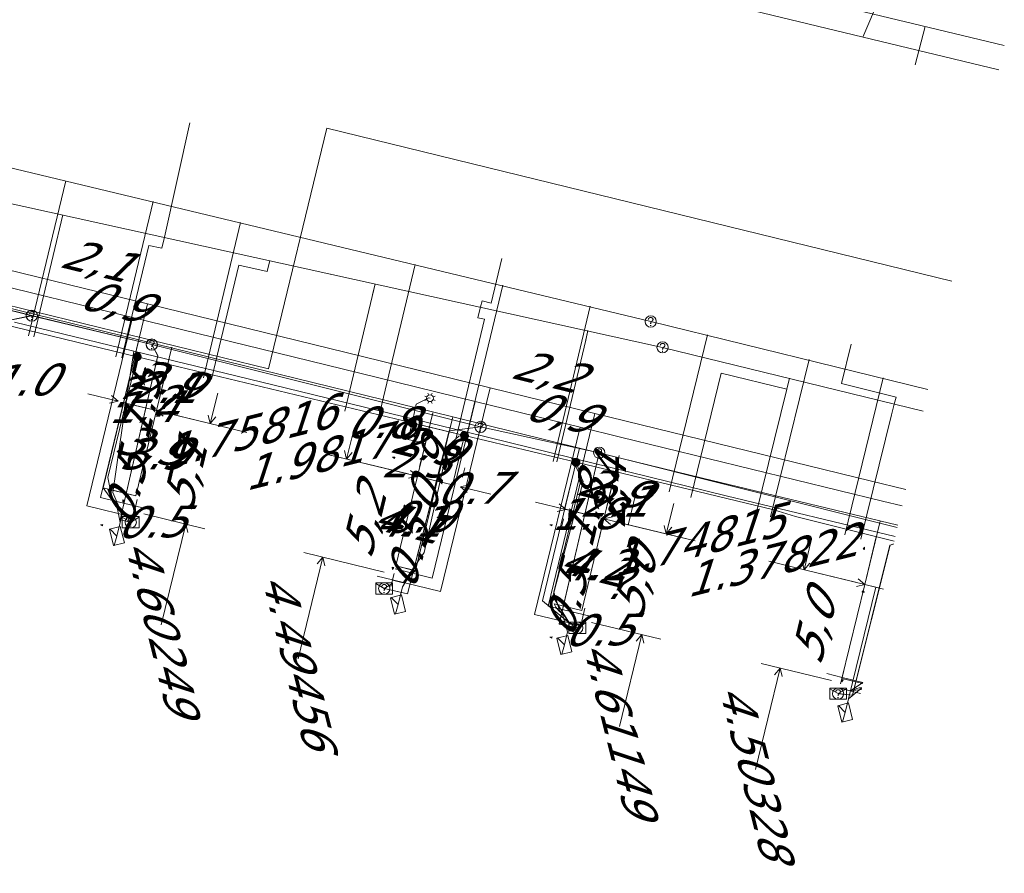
# Model space of a CAD drawing. Header units: metres. Extents: x 124576 to 133557, y 395865 to 402386.
# Tile 88 of 256: x 126258 to 126302, y 398349 to 398387. Entities that reach past the tile are written whole.
import ezdxf
from ezdxf.enums import TextEntityAlignment as Align

# ---------------------------------------------------------------- set-up
doc = ezdxf.new("R2010")
doc.units = ezdxf.units.M
doc.header["$MEASUREMENT"] = 0
for name, color, linetype, lineweight, true_color in [('LG_Datatransport_Breedband_Tilburg_BV', 3, 'Continuous', 13, 0x00ff00), ('LG_Datatransport_KPN_BV', 3, 'Continuous', 13, 0x00ff00), ('LG_Datatransport_Reggefiber_Operator_BV', 3, 'Continuous', 13, 0x00ff00), ('LG_Datatransport_Ziggo_BV', 3, 'Continuous', 13, 0x00ff00), ('LG_Laag_Spanning_Enexis_Netbeheer_BV', 7, 'Continuous', 13, 0x960000), ('LG_Riool_Vrij_Verval_Gemeente_Tilburg_Ruimtelijke_Uitvoering', 7, 'Continuous', 13, 0xca00a0), ('LG_unet-4_Brabant_Water', 5, 'Continuous', 13, 0x0000ff), ('LG_warmte_Ennatuurlijk_BV', 7, 'Continuous', 13, 0x008080), ('MV_Datatransport_lijn', 3, 'Continuous', 0, 0x00ff00), ('MV_warmte_lijn', 7, 'Continuous', 0, 0x008080)]:
    doc.layers.add(name, color=color, linetype=linetype, lineweight=lineweight, true_color=true_color)
for name, color, linetype, lineweight in [('LG_Datatransport_P_KPN_BV', 7, 'Continuous', 0), ('LG_Laag_Spanning_P_Enexis_Netbeheer_BV', 7, 'Continuous', 0), ('LG_Riool_Vrij_Verval_P_Gemeente_Tilburg_Ruimtelijke_Uitvoering', 7, 'Continuous', 0), ('MV_Datatransport', 7, 'Continuous', 0), ('MV_Laag_Spanning', 7, 'Continuous', 0), ('MV_Laag_Spanning_lijn', 7, 'Continuous', 0), ('MV_Laag_Spanning_pijl', 7, 'Continuous', 0), ('MV_unet-4', 7, 'Continuous', 0), ('MV_warmte', 7, 'Continuous', 0)]:
    doc.layers.add(name, color=color, linetype=linetype, lineweight=lineweight)
doc.styles.add('Klic_Annotatie', font='verdanai.ttf', dxfattribs={"oblique": 20, "height": 1.4})

# ---------------------------------------------------------------- blocks, each defined once
blk = doc.blocks.new('Mof')
at = {"layer": 'LG_Laag_Spanning_P_Enexis_Netbeheer_BV'}
h = blk.add_hatch(color=256, dxfattribs=at)
edge = h.paths.add_edge_path()
edge.add_arc((0, 0), 2, 0, 360)
blk = doc.blocks.new('DeliveryPoint')
at = {"layer": 'LG_Laag_Spanning_P_Enexis_Netbeheer_BV', "flags": 128}
blk.add_lwpolyline([(-3.75, -2.5), (3.75, -2.5), (3.75, 2.5), (-3.75, 2.5), (-3.75, -2.5)], close=True, dxfattribs=at)
blk.add_lwpolyline([(-3.75, 2.5), (-3.75, 2.16), (0, 0), (3.75, 2.16)], dxfattribs=at)
blk = doc.blocks.new('Streetlight')
at = {"layer": 'LG_Laag_Spanning_P_Enexis_Netbeheer_BV'}
for p, q in [((-1.77, 1.77), (-1.06, 1.06)), ((0, 2.5), (0, 1.5)), ((1.77, 1.77), (1.06, 1.06)), ((-1.06, -1.06), (-1.77, -1.77)), ((0, -1.5), (0, -2.5)), ((1.06, -1.06), (1.77, -1.77))]:
    blk.add_line(p, q, dxfattribs=at)
at = {"layer": 'LG_Laag_Spanning_P_Enexis_Netbeheer_BV', "flags": 128}
for points in [[(-2.5, 0), (-1.5, 0)], [(1.5, 0), (2.5, 0)]]:
    blk.add_lwpolyline(points, dxfattribs=at)
at = {"layer": 'LG_Laag_Spanning_P_Enexis_Netbeheer_BV'}
blk.add_circle((0, 0), 1.5, dxfattribs=at)
blk = doc.blocks.new('m_pijl')
at = {"layer": 'MV_Laag_Spanning_pijl'}
blk.add_hatch(color=7, dxfattribs=at).paths.add_polyline_path([(-1, -0.33), (-1, 0), (-1, 0.33), (0, 0)])
at = {"layer": 'MV_Laag_Spanning_pijl', "flags": 128}
blk.add_lwpolyline([(-1, 0), (-1, 0.33), (0, 0), (-1, -0.33), (-1, 0)], close=True, dxfattribs=at)
blk = doc.blocks.new('Onbekend_2')
at = {"layer": 'LG_Riool_Vrij_Verval_P_Gemeente_Tilburg_Ruimtelijke_Uitvoering'}
blk.add_hatch(color=256, dxfattribs=at).paths.add_polyline_path([(-0.25, -1.07, -0.262633), (0.23, 0.15), (0.59, 0.47, 0.379827), (0.7, 1.26), (0.69, 1.26, 0.228508), (-0.03, 1.53), (-0.03, 1.52, 0.459053), (-0.82, 0.79), (-1.29, 0.85, -0.414214), (-0.08, 2, -0.243799), (1.09, 1.52, -0.379827), (0.9, 0.11), (0.54, -0.2, 0.262633), (0.23, -1.08), (-0.17, -1.07)])
blk.add_circle((0, 0), 2.5, dxfattribs=at)
at = {"layer": 'LG_Riool_Vrij_Verval_P_Gemeente_Tilburg_Ruimtelijke_Uitvoering', "extrusion": (0, 0, -1)}
blk.add_solid([(0.34, -2.06), (-0.21, -2.06), (0.34, -1.51), (-0.21, -1.51)], dxfattribs=at)
blk = doc.blocks.new('Onbekend_3')
at = {"layer": 'LG_Datatransport_P_KPN_BV'}
blk.add_hatch(color=256, dxfattribs=at).paths.add_polyline_path([(-0.25, -1.07, -0.262633), (0.23, 0.15), (0.59, 0.47, 0.379827), (0.7, 1.26), (0.69, 1.26, 0.228508), (-0.03, 1.53), (-0.03, 1.52, 0.459053), (-0.82, 0.79), (-1.29, 0.85, -0.414214), (-0.08, 2, -0.243799), (1.09, 1.52, -0.379827), (0.9, 0.11), (0.54, -0.2, 0.262633), (0.23, -1.08), (-0.17, -1.07)])
blk.add_circle((0, 0), 2.5, dxfattribs=at)
at = {"layer": 'LG_Datatransport_P_KPN_BV', "extrusion": (0, 0, -1)}
blk.add_solid([(0.34, -2.06), (-0.21, -2.06), (0.34, -1.51), (-0.21, -1.51)], dxfattribs=at)
blk = doc.blocks.new('PuntVanLevering_1')
at = {"layer": 'LG_Datatransport_P_KPN_BV', "flags": 128}
blk.add_lwpolyline([(-3.75, -2.5), (3.75, -2.5), (3.75, 2.5), (-3.75, 2.5), (-3.75, -2.5)], close=True, dxfattribs=at)
blk.add_lwpolyline([(-3.75, 2.5), (-3.75, 2.16), (0, 0), (3.75, 2.16)], dxfattribs=at)

msp = doc.modelspace()

# ---------------------------------------------------------------- linework, layer by layer
at = {"layer": 'LG_Datatransport_Breedband_Tilburg_BV', "flags": 128}
msp.add_lwpolyline([(126181.83, 398347.532), (126180.534, 398347.849), (126191.109, 398391.105), (126269.475, 398371.941), (126272.078, 398382.64), (126299.898, 398375.833)], dxfattribs=at)
at = {"layer": 'LG_Datatransport_KPN_BV'}
for p, q in [((126258.95, 398374.3), (126247.83, 398377.12)), ((126264.29, 398373.01), (126258.95, 398374.3)), ((126278.92, 398369.35), (126264.29, 398373.01)), ((126284.2, 398368.2), (126278.92, 398369.35)), ((126297.465, 398364.877), (126284.2, 398368.2))]:
    msp.add_line(p, q, dxfattribs=at)
at = {"layer": 'LG_Datatransport_KPN_BV', "flags": 128}
for points in [[(126258.95, 398374.3), (126257.45, 398374), (126255.65, 398366.74), (126254.73, 398366.99)], [(126264.29, 398373.01), (126264.56, 398372.52), (126262.88, 398365.22), (126263.35, 398365.11)], [(126278.92, 398369.35), (126277.53, 398369.18), (126275.66, 398361.92), (126274.63, 398362.16)], [(126284.2, 398368.2), (126282.42, 398360.58), (126283.22, 398360.41)], [(126297.301, 398364.138), (126297.14, 398364.09), (126295.47, 398357.42), (126294.83, 398357.48)]]:
    msp.add_lwpolyline(points, dxfattribs=at)
at = {"layer": 'LG_Datatransport_Reggefiber_Operator_BV'}
for p, q in [((126258.947, 398374.299), (126264.286, 398373.013)), ((126264.286, 398373.013), (126278.916, 398369.35)), ((126278.916, 398369.35), (126284.201, 398368.198)), ((126284.201, 398368.198), (126297.465, 398364.875))]:
    msp.add_line(p, q, dxfattribs=at)
at = {"layer": 'LG_Datatransport_Reggefiber_Operator_BV', "flags": 128}
for points in [[(126194.62, 398391.102), (126195.092, 398390.521), (126199.152, 398389.492), (126200.049, 398389.262), (126204.294, 398388.183), (126208.171, 398387.198), (126208.445, 398387.129), (126208.661, 398387.074), (126215.828, 398385.253), (126220.284, 398384.121), (126223.583, 398383.283), (126227.282, 398382.343), (126231.337, 398381.313), (126239.091, 398379.343), (126241.532, 398378.723), (126246.592, 398377.438), (126247.828, 398377.124), (126258.947, 398374.299), (126264.286, 398373.013), (126278.916, 398369.35), (126284.201, 398368.198), (126297.465, 398364.875)], [(126246.592, 398377.438), (126247.828, 398377.124), (126258.947, 398374.299)], [(126254.986, 398366.923), (126255.648, 398366.744), (126257.455, 398373.998), (126258.947, 398374.299)], [(126264.286, 398373.013), (126264.559, 398372.515), (126262.88, 398365.217), (126263.395, 398365.101)], [(126274.888, 398362.102), (126275.661, 398361.92), (126277.526, 398369.177), (126278.916, 398369.35)], [(126284.201, 398368.198), (126282.42, 398360.582), (126283.339, 398360.383)], [(126294.836, 398357.481), (126295.474, 398357.416), (126297.141, 398364.095), (126297.302, 398364.142)]]:
    msp.add_lwpolyline(points, dxfattribs=at)
at = {"layer": 'LG_Datatransport_Ziggo_BV'}
for p, q in [((126258.38, 398374.533), (126263.715, 398373.223)), ((126263.715, 398373.223), (126277.681, 398369.795)), ((126277.681, 398369.795), (126283.321, 398368.411)), ((126283.321, 398368.411), (126288.797, 398367.067)), ((126288.797, 398367.067), (126297.488, 398364.979))]:
    msp.add_line(p, q, dxfattribs=at)
at = {"layer": 'LG_Datatransport_Ziggo_BV', "flags": 128}
for points in [[(126207.174, 398386.596), (126207.293, 398387.082), (126209.045, 398386.649), (126216.226, 398384.88), (126223.995, 398382.973), (126231.75, 398381.07), (126239.535, 398379.159), (126245.381, 398377.724), (126258.38, 398374.533), (126263.715, 398373.223), (126277.681, 398369.795), (126276.022, 398362.957), (126275.48, 398362.419)], [(126207.174, 398386.596), (126207.293, 398387.082), (126209.045, 398386.649), (126216.226, 398384.88), (126223.995, 398382.973), (126231.75, 398381.07), (126239.535, 398379.159), (126245.381, 398377.724), (126258.38, 398374.533), (126263.715, 398373.223), (126262.115, 398366.645), (126262.969, 398365.465)], [(126207.174, 398386.596), (126207.293, 398387.082), (126209.045, 398386.649), (126216.226, 398384.88), (126223.995, 398382.973), (126231.75, 398381.07), (126239.535, 398379.159), (126245.381, 398377.724), (126258.38, 398374.533), (126263.715, 398373.223), (126277.681, 398369.795), (126283.321, 398368.411), (126281.671, 398361.606), (126282.883, 398360.623)], [(126245.381, 398377.724), (126258.38, 398374.533), (126263.715, 398373.223), (126277.681, 398369.795), (126283.321, 398368.411), (126288.797, 398367.067), (126297.488, 398364.979)], [(126263.715, 398373.223), (126262.115, 398366.645), (126262.969, 398365.465)], [(126277.681, 398369.795), (126276.022, 398362.957), (126275.48, 398362.419)], [(126283.321, 398368.411), (126281.671, 398361.606), (126282.883, 398360.623)], [(126295.865, 398357.667), (126295.383, 398357.612)], [(126295.865, 398357.667), (126295.383, 398357.612)]]:
    msp.add_lwpolyline(points, dxfattribs=at)
at = {"layer": 'LG_Laag_Spanning_Enexis_Netbeheer_BV', "flags": 128}
for points in [[(126297.329, 398364.265), (126292.935, 398365.368), (126291.964, 398365.656), (126283.166, 398367.774), (126278.201, 398368.969), (126275.867, 398369.53), (126263.636, 398372.475), (126258.201, 398373.783), (126250.25, 398375.697), (126246.252, 398376.659), (126225.73, 398381.675), (126207.892, 398386.034), (126206.683, 398386.329), (126205.868, 398386.528), (126205.366, 398386.651), (126203.423, 398387.126), (126201.312, 398387.642), (126197.703, 398388.524), (126193.524, 398389.545), (126192.295, 398389.845), (126191.358, 398389.294)], [(126297.329, 398364.265), (126292.935, 398365.368), (126291.964, 398365.656), (126283.166, 398367.774), (126278.201, 398368.969), (126276.645, 398369.343), (126275.867, 398369.53), (126263.636, 398372.475), (126258.201, 398373.783), (126250.25, 398375.697), (126246.252, 398376.659), (126225.73, 398381.675), (126207.892, 398386.034), (126206.683, 398386.329), (126205.868, 398386.528), (126205.366, 398386.651)], [(126297.329, 398364.265), (126292.935, 398365.368), (126291.964, 398365.656), (126283.166, 398367.774), (126278.201, 398368.969), (126276.645, 398369.343), (126275.867, 398369.53), (126263.636, 398372.475), (126258.201, 398373.783), (126250.25, 398375.697), (126246.252, 398376.659), (126225.73, 398381.675), (126207.892, 398386.034), (126206.683, 398386.329), (126205.868, 398386.528), (126205.366, 398386.651)], [(126263.636, 398372.475), (126262.328, 398367.099), (126262.513, 398366.216), (126262.694, 398365.979), (126262.879, 398365.096), (126262.733, 398364.494)], [(126275.867, 398369.53), (126276.053, 398370.355), (126276.622, 398370.645), (126276.668, 398370.625)], [(126278.201, 398368.969), (126277.953, 398368.936), (126277.339, 398368.385), (126276.098, 398363.268), (126275.767, 398362.755), (126275.437, 398362.241), (126275.244, 398361.447)], [(126283.166, 398367.774), (126283.413, 398367.095), (126282.179, 398362.004), (126282.424, 398361.177), (126282.543, 398361.064), (126282.789, 398360.235), (126282.647, 398359.651)], [(126262.327, 398366.586), (126262.393, 398366.409), (126262.513, 398366.216), (126262.694, 398365.979), (126262.79, 398365.833), (126262.875, 398365.629)], [(126275.967, 398362.968), (126275.909, 398362.891), (126275.851, 398362.829), (126275.767, 398362.755), (126275.704, 398362.702), (126275.623, 398362.616), (126275.564, 398362.536), (126275.525, 398362.471)], [(126282.198, 398361.485), (126282.27, 398361.336), (126282.408, 398361.159), (126282.636, 398360.965), (126282.747, 398360.788), (126282.786, 398360.687)], [(126295.876, 398357.718), (126295.296, 398357.257), (126295.145, 398356.641)], [(126295.882, 398357.745), (126295.775, 398357.736), (126295.666, 398357.708), (126295.597, 398357.679), (126295.523, 398357.633)]]:
    msp.add_lwpolyline(points, dxfattribs=at)
at = {"layer": 'LG_Riool_Vrij_Verval_Gemeente_Tilburg_Ruimtelijke_Uitvoering'}
for p, q in [((126295.938, 398386.696), (126298.883, 398393.641)), ((126291.12, 398388.99), (126302.227, 398386.327)), ((126289.04, 398388.37), (126301.986, 398385.239)), ((126298.702, 398387.169), (126298.264, 398385.456)), ((126234.51, 398386.52), (126286.49, 398374.04)), ((126235.14, 398384.32), (126287.02, 398372.89)), ((126265.974, 398382.877), (126264.846, 398377.785)), ((126260.454, 398380.305), (126258.801, 398373.4)), ((126264.344, 398379.374), (126262.691, 398372.469)), ((126260.329, 398378.781), (126259.032, 398373.363)), ((126268.234, 398378.443), (126266.581, 398371.538)), ((126264.846, 398377.785), (126264.738, 398377.297)), ((126264.148, 398377.427), (126262.951, 398372.422)), ((126264.148, 398377.427), (126264.738, 398377.297)), ((126269.533, 398376.753), (126269.426, 398376.265)), ((126268.153, 398376.545), (126266.938, 398371.468)), ((126268.153, 398376.545), (126269.426, 398376.265)), ((126276.014, 398376.581), (126274.362, 398369.676)), ((126274.167, 398375.467), (126272.87, 398370.048)), ((126274.221, 398375.722), (126274.114, 398375.233)), ((126279.904, 398375.65), (126278.252, 398368.745)), ((126278.909, 398374.69), (126278.802, 398374.202)), ((126283.794, 398374.719), (126282.142, 398367.814)), ((126279.093, 398374.138), (126277.831, 398368.861)), ((126278.802, 398374.202), (126279.093, 398374.138)), ((126286.49, 398374.04), (126298.829, 398371.018)), ((126289.021, 398373.453), (126287.306, 398366.461)), ((126287.02, 398372.89), (126298.613, 398370.047)), ((126293.537, 398372.346), (126291.823, 398365.353)), ((126289.633, 398371.747), (126288.272, 398366.212)), ((126292.547, 398371.03), (126289.633, 398371.747)), ((126292.666, 398371.516), (126292.547, 398371.03)), ((126296.839, 398371.536), (126295.125, 398364.544)), ((126292.547, 398371.03), (126291.185, 398365.495)), ((126297.327, 398370.369), (126297.208, 398369.884)), ((126297.208, 398369.884), (126295.846, 398364.349))]:
    msp.add_line(p, q, dxfattribs=at)
at = {"layer": 'LG_Riool_Vrij_Verval_Gemeente_Tilburg_Ruimtelijke_Uitvoering', "flags": 128}
for points in [[(126279.866, 398376.844), (126279.391, 398374.857), (126278.982, 398374.955), (126278.909, 398374.69)], [(126283.591, 398373.152), (126283.698, 398373.64), (126283.605, 398373.214), (126282.308, 398367.795)], [(126295.415, 398373.031), (126294.98, 398371.276), (126297.419, 398370.671), (126297.327, 398370.369)]]:
    msp.add_lwpolyline(points, dxfattribs=at)
at = {"layer": 'LG_unet-4_Brabant_Water', "flags": 128}
for points in [[(126258.18, 398374.01), (126263.48, 398372.72), (126268.02, 398371.62), (126278.32, 398369.11), (126282.97, 398367.97), (126289.85, 398366.29), (126297.376, 398364.473)], [(126262.96, 398365.46), (126262.55, 398366.43), (126263.13, 398370.42), (126263.48, 398372.72)], [(126275.48, 398362.41), (126276.41, 398363.76), (126277.38, 398368.13), (126278.32, 398369.11)], [(126282.87, 398360.62), (126282.14, 398361.81), (126283.49, 398366.92), (126282.97, 398367.97)], [(126295.38, 398357.61), (126295.932, 398357.97)]]:
    msp.add_lwpolyline(points, dxfattribs=at)
at = {"layer": 'LG_warmte_Ennatuurlijk_BV'}
for p, q in [((126263.5, 398365.534), (126263.642, 398366.117)), ((126264.251, 398365.66), (126263.571, 398365.825)), ((126274.315, 398362.708), (126274.995, 398362.542)), ((126275.066, 398362.834), (126274.924, 398362.251)), ((126283.418, 398360.707), (126283.559, 398361.29)), ((126284.169, 398360.833), (126283.489, 398360.999)), ((126294.332, 398358.371), (126295.012, 398358.206)), ((126295.083, 398358.498), (126294.942, 398357.915))]:
    msp.add_line(p, q, dxfattribs=at)
at = {"layer": 'LG_warmte_Ennatuurlijk_BV', "flags": 128}
for points in [[(126297.84, 398366.566), (126296.253, 398366.954), (126284.009, 398369.949), (126279.347, 398371.09), (126272.941, 398372.657), (126264.096, 398374.82), (126261.284, 398375.508), (126257.782, 398376.365), (126249.628, 398378.36)], [(126297.678, 398365.834), (126296.803, 398366.048), (126285.147, 398368.899), (126283.346, 398369.34), (126278.684, 398370.48), (126273.491, 398371.751), (126263.433, 398374.211), (126261.835, 398374.602), (126258.091, 398375.518), (126250.178, 398377.454)], [(126264.096, 398374.82), (126261.998, 398366.206), (126263.571, 398365.825)], [(126263.433, 398374.211), (126261.394, 398365.838), (126263.453, 398365.339)], [(126279.347, 398371.09), (126277.138, 398362.023), (126274.995, 398362.542)], [(126278.684, 398370.48), (126276.771, 398362.626), (126275.113, 398363.028)], [(126284.009, 398369.949), (126281.922, 398361.378), (126283.489, 398360.999)], [(126283.346, 398369.34), (126281.317, 398361.01), (126283.371, 398360.513)], [(126295.935, 398357.983), (126295.012, 398358.206)], [(126295.826, 398357.494), (126294.895, 398357.72)]]:
    msp.add_lwpolyline(points, dxfattribs=at)
at = {"layer": 'MV_Datatransport_lijn'}
for p, q in [((126264.494, 398370.08), (126265.179, 398372.898)), ((126264.494, 398370.08), (126263.034, 398370.426)), ((126264.494, 398370.08), (126263.572, 398366.29)), ((126276.114, 398367.153), (126276.798, 398369.971)), ((126284.41, 398365.264), (126285.093, 398368.082)), ((126276.114, 398367.153), (126275.147, 398363.169)), ((126276.114, 398367.153), (126276.988, 398366.94)), ((126263.572, 398366.29), (126262.115, 398366.645)), ((126263.455, 398365.347), (126262.969, 398365.465)), ((126284.41, 398365.264), (126282.663, 398365.697)), ((126284.41, 398365.264), (126283.42, 398361.182)), ((126296.021, 398362.338), (126296.708, 398365.155)), ((126275.147, 398363.169), (126276.022, 398362.957)), ((126274.994, 398362.537), (126275.48, 398362.419)), ((126296.021, 398362.338), (126295.002, 398358.161)), ((126296.021, 398362.338), (126296.857, 398362.136)), ((126283.369, 398360.505), (126282.883, 398360.623)), ((126295.002, 398358.161), (126295.924, 398357.936)), ((126294.897, 398357.731), (126295.383, 398357.612))]:
    msp.add_line(p, q, dxfattribs=at)
at = {"layer": 'MV_Laag_Spanning_lijn'}
for p, q in [((126275.69, 398368.793), (126275.867, 398369.53)), ((126277.666, 398366.775), (126278.201, 398368.969)), ((126282.651, 398365.7), (126283.166, 398367.774)), ((126263.57, 398366.283), (126262.327, 398366.585)), ((126262.969, 398365.465), (126262.879, 398365.096)), ((126275.147, 398363.167), (126275.967, 398362.968)), ((126296.507, 398362.221), (126295.296, 398357.257)), ((126283.422, 398361.188), (126282.198, 398361.485)), ((126282.883, 398360.623), (126282.827, 398360.392)), ((126295.001, 398358.158), (126295.924, 398357.933))]:
    msp.add_line(p, q, dxfattribs=at)
at = {"layer": 'MV_Laag_Spanning_pijl'}
for p, q in [((126264.494, 398370.08), (126264.997, 398372.147)), ((126264.494, 398370.08), (126263.132, 398370.403)), ((126264.494, 398370.08), (126263.57, 398366.283)), ((126276.114, 398367.153), (126276.645, 398369.343)), ((126276.446, 398368.611), (126275.69, 398368.793)), ((126276.114, 398367.153), (126275.147, 398363.167)), ((126276.114, 398367.153), (126276.988, 398366.94)), ((126284.41, 398365.264), (126284.916, 398367.352)), ((126276.988, 398366.94), (126277.666, 398366.775)), ((126263.455, 398365.347), (126262.969, 398365.465)), ((126284.41, 398365.264), (126282.651, 398365.7)), ((126284.41, 398365.264), (126283.422, 398361.188)), ((126296.017, 398362.339), (126296.531, 398364.465)), ((126296.021, 398362.338), (126295.001, 398358.158)), ((126296.021, 398362.338), (126296.507, 398362.221)), ((126296.507, 398362.221), (126296.857, 398362.136)), ((126283.369, 398360.505), (126282.883, 398360.623))]:
    msp.add_line(p, q, dxfattribs=at)
at = {"layer": 'MV_warmte_lijn'}
for p, q in [((126262.786, 398370.496), (126261.433, 398370.825)), ((126262.786, 398370.496), (126262.489, 398370.747)), ((126266.888, 398369.497), (126267.218, 398370.849)), ((126262.786, 398370.496), (126262.406, 398370.409)), ((126264.494, 398370.08), (126264.873, 398370.167)), ((126264.494, 398370.08), (126264.791, 398369.829)), ((126264.494, 398370.08), (126268.516, 398369.1)), ((126265.024, 398369.951), (126267.733, 398369.291)), ((126266.888, 398369.497), (126266.801, 398369.876)), ((126266.888, 398369.497), (126267.14, 398369.794)), ((126272.956, 398367.919), (126273.285, 398369.272)), ((126276.092, 398367.158), (126272.105, 398368.129)), ((126275.691, 398367.256), (126272.111, 398368.124)), ((126272.956, 398367.919), (126272.869, 398368.298)), ((126272.956, 398367.919), (126273.207, 398368.216)), ((126276.195, 398367.581), (126276.298, 398368.004)), ((126278.12, 398367.112), (126278.223, 398367.535)), ((126276.092, 398367.158), (126275.713, 398367.072)), ((126276.092, 398367.158), (126275.795, 398367.41)), ((126278.018, 398366.689), (126278.397, 398366.776)), ((126278.018, 398366.689), (126278.315, 398366.438)), ((126278.018, 398366.689), (126279.37, 398366.36)), ((126285.481, 398364.971), (126285.84, 398366.439)), ((126282.711, 398365.677), (126281.359, 398366.006)), ((126282.711, 398365.677), (126282.414, 398365.928)), ((126287.183, 398364.588), (126287.512, 398365.94)), ((126263.935, 398365.479), (126266.644, 398364.819)), ((126282.711, 398365.677), (126282.332, 398365.59)), ((126284.41, 398365.263), (126284.789, 398365.35)), ((126265.799, 398365.025), (126264.708, 398360.545)), ((126265.799, 398365.025), (126265.548, 398364.728)), ((126265.799, 398365.025), (126265.886, 398364.646)), ((126282.609, 398365.255), (126282.505, 398364.832)), ((126284.41, 398365.263), (126284.707, 398365.012)), ((126284.41, 398365.263), (126288.467, 398364.275)), ((126284.944, 398365.133), (126288.028, 398364.382)), ((126287.183, 398364.588), (126287.096, 398364.967)), ((126287.183, 398364.588), (126287.434, 398364.885)), ((126284.307, 398364.841), (126284.204, 398364.418)), ((126293.323, 398362.996), (126293.653, 398364.348)), ((126274.631, 398362.888), (126271.051, 398363.756)), ((126271.897, 398363.551), (126270.801, 398359.035)), ((126271.897, 398363.551), (126271.645, 398363.254)), ((126271.897, 398363.551), (126271.984, 398363.172)), ((126296.021, 398362.338), (126291.752, 398363.378)), ((126295.598, 398362.441), (126292.478, 398363.202)), ((126293.323, 398362.996), (126293.237, 398363.375)), ((126293.323, 398362.996), (126293.575, 398363.293)), ((126296.021, 398362.338), (126295.642, 398362.251)), ((126296.021, 398362.338), (126295.724, 398362.589)), ((126295.918, 398361.915), (126295.813, 398361.493)), ((126283.852, 398360.653), (126286.937, 398359.901)), ((126286.092, 398360.107), (126285.095, 398356.015)), ((126286.092, 398360.107), (126285.84, 398359.81)), ((126286.092, 398360.107), (126286.178, 398359.728)), ((126294.531, 398358.066), (126291.411, 398358.827)), ((126292.256, 398358.621), (126291.155, 398354.106)), ((126292.256, 398358.621), (126292.005, 398358.324)), ((126292.256, 398358.621), (126292.343, 398358.242))]:
    msp.add_line(p, q, dxfattribs=at)

# ---------------------------------------------------------------- block references
at = {"layer": 'LG_Datatransport_P_KPN_BV', "xscale": 0.1, "yscale": 0.1, "zscale": 0.1}
for name, p in [('Onbekend_3', (126258.947, 398374.299)), ('Onbekend_3', (126258.95, 398374.3)), ('Onbekend_3', (126264.286, 398373.013)), ('Onbekend_3', (126264.29, 398373.01)), ('Onbekend_3', (126278.916, 398369.35)), ('Onbekend_3', (126278.92, 398369.35)), ('Onbekend_3', (126284.2, 398368.2)), ('Onbekend_3', (126284.201, 398368.198)), ('PuntVanLevering_1', (126263.347, 398365.112)), ('Onbekend_3', (126263.35, 398365.11)), ('PuntVanLevering_1', (126274.626, 398362.164)), ('Onbekend_3', (126274.63, 398362.16)), ('PuntVanLevering_1', (126283.221, 398360.408)), ('Onbekend_3', (126283.22, 398360.41)), ('PuntVanLevering_1', (126294.833, 398357.481)), ('Onbekend_3', (126294.83, 398357.48))]:
    msp.add_blockref(name, p, dxfattribs=at)
at = {"layer": 'LG_Laag_Spanning_P_Enexis_Netbeheer_BV', "xscale": 0.1, "yscale": 0.1, "zscale": 0.1}
for p in [(126263.636, 398372.475), (126275.867, 398369.53), (126278.201, 398368.969), (126283.166, 398367.774)]:
    msp.add_blockref('Mof', p, dxfattribs=at)
for name, p, rotation in [('Streetlight', (126276.668, 398370.625), 23), ('DeliveryPoint', (126262.733, 398364.494), 104), ('DeliveryPoint', (126275.244, 398361.447), 104), ('DeliveryPoint', (126282.647, 398359.651), 104), ('DeliveryPoint', (126295.145, 398356.641), 104)]:
    msp.add_blockref(name, p, dxfattribs=dict(at, rotation=rotation))
at = {"layer": 'LG_Riool_Vrij_Verval_P_Gemeente_Tilburg_Ruimtelijke_Uitvoering', "xscale": 0.1, "yscale": 0.1, "zscale": 0.1}
for p in [(126286.49, 398374.04), (126287.02, 398372.89)]:
    msp.add_blockref('Onbekend_2', p, dxfattribs=at)
at = {"layer": 'MV_Laag_Spanning_pijl'}
for p, xscale, yscale, zscale, rotation in [((126264, 398372), 0.1, 0.1, 0.1, 76), ((126263, 398370), 0.1, 0.1, 0.1, 166), ((126276, 398369), 0.1, 0.1, 0.1, 76), ((126275, 398368), 0.1, 0.1, 0.1, 166), ((126284, 398367), 0.1, 0.1, 0.1, 76), ((126263, 398366), 0.09999999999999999, 0.09999999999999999, 0.09999999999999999, 257), ((126276, 398366), 0.1, 0.1, 0.1, 347), ((126277, 398366), 0.1, 0.1, 0.1, 347), ((126262, 398365), 0.1, 0.1, 0.1, 166), ((126282, 398365), 0.1, 0.1, 0.1, 166), ((126296, 398364), 0.1, 0.1, 0.1, 76), ((126275, 398363), 0.09999999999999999, 0.09999999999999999, 0.09999999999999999, 257), ((126296, 398362), 0.1, 0.1, 0.1, 347), ((126283, 398361), 0.09999999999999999, 0.09999999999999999, 0.09999999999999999, 257), ((126282, 398360), 0.1, 0.1, 0.1, 166), ((126295, 398358), 0.09999999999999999, 0.09999999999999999, 0.09999999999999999, 257)]:
    msp.add_blockref('m_pijl', p, dxfattribs=dict(at, xscale=xscale, yscale=yscale, zscale=zscale, rotation=rotation))

# ---------------------------------------------------------------- texts
at = {"layer": 'MV_Datatransport', "style": 'Klic_Annotatie', "oblique": 20}
for s, rotation, p in [('2,1', 346.3, (126261.765, 398376.797)), ('0,9', 346.2, (126262.582, 398374.971)), ('2,2', 346.3, (126281.838, 398371.865)), ('2.9', 346, (126264.837, 398371.489)), ('1.5', 77, (126263.764, 398370.253)), ('0,9', 346.3, (126282.411, 398370.042)), ('3.9', 346, (126264.183, 398368.56)), ('2.9', 346, (126276.456, 398368.562)), ('5,1', 76.3, (126265.743, 398367.149)), ('0.9', 76, (126276.551, 398367.047)), ('0.5', 76, (126263.095, 398366.494)), ('2.9', 346, (126284.752, 398366.673)), ('1.8', 76, (126283.537, 398365.481)), ('5,2', 76.3, (126273.721, 398365.062)), ('4.1', 346, (126275.631, 398365.161)), ('0.5', 76, (126275.674, 398363.666)), ('4.2', 346, (126283.915, 398363.223)), ('5,0', 76.2, (126285.769, 398362.358)), ('0.5', 76, (126282.712, 398361.518)), ('5,0', 76.3, (126293.727, 398360.326))]:
    msp.add_text(s, height=1.4, rotation=rotation, dxfattribs=at).set_placement(p, align=Align.MIDDLE_CENTER)
at = {"layer": 'MV_Laag_Spanning', "style": 'Klic_Annotatie', "oblique": 20}
for s, p in [('1.0', (126258.415, 398371.435)), ('1.4', (126263.813, 398370.242)), ('0.7', (126278.398, 398366.615)), ('1.8', (126283.531, 398365.482)), ('0.5', (126264.188, 398365.123)), ('0.9', (126276.109, 398365.351)), ('0.5', (126284.092, 398360.317))]:
    msp.add_text(s, height=1.4, rotation=1, dxfattribs=at).set_placement(p, align=Align.MIDDLE_CENTER)
for s, p in [('2.1', (126264.746, 398371.114)), ('0.8', (126274.385, 398369.555)), ('3.9', (126264.306, 398368.158)), ('2.3', (126275.982, 398367.804)), ('2.1', (126284.824, 398366.059)), ('4.1', (126275.631, 398365.16)), ('4.2', (126283.916, 398363.226))]:
    msp.add_text(s, height=1.4, dxfattribs=at).set_placement(p, align=Align.MIDDLE_CENTER)
at = {"layer": 'MV_unet-4', "style": 'Klic_Annotatie', "oblique": 20}
msp.add_text('2,4', height=1.4, rotation=88.7, dxfattribs=at).set_placement((126284.67, 398366.31), align=Align.MIDDLE_CENTER)
at = {"layer": 'MV_warmte', "style": 'Klic_Annotatie', "oblique": 20}
for p in [(126262.889, 398370.919), (126264.597, 398370.503), (126284.852, 398362.399)]:
    msp.add_text('?', height=1.4, dxfattribs=at).set_placement(p, align=Align.MIDDLE_CENTER)
for s, rotation, p in [('1.75816', 14, (126268.516, 398369.1)), ('1.98179', 14, (126272.105, 398368.129)), ('1.74815', 14, (126288.467, 398364.275)), ('1.37822', 14, (126291.752, 398363.378)), ('4.60249', 284, (126264.708, 398360.545)), ('4.49456', 284, (126270.801, 398359.035)), ('4.61149', 284, (126285.095, 398356.015)), ('4.50328', 284, (126291.155, 398354.106))]:
    msp.add_text(s, height=1.4, rotation=rotation, dxfattribs=at).set_placement(p, align=Align.MIDDLE_CENTER)

doc.saveas('drawing.dxf')
